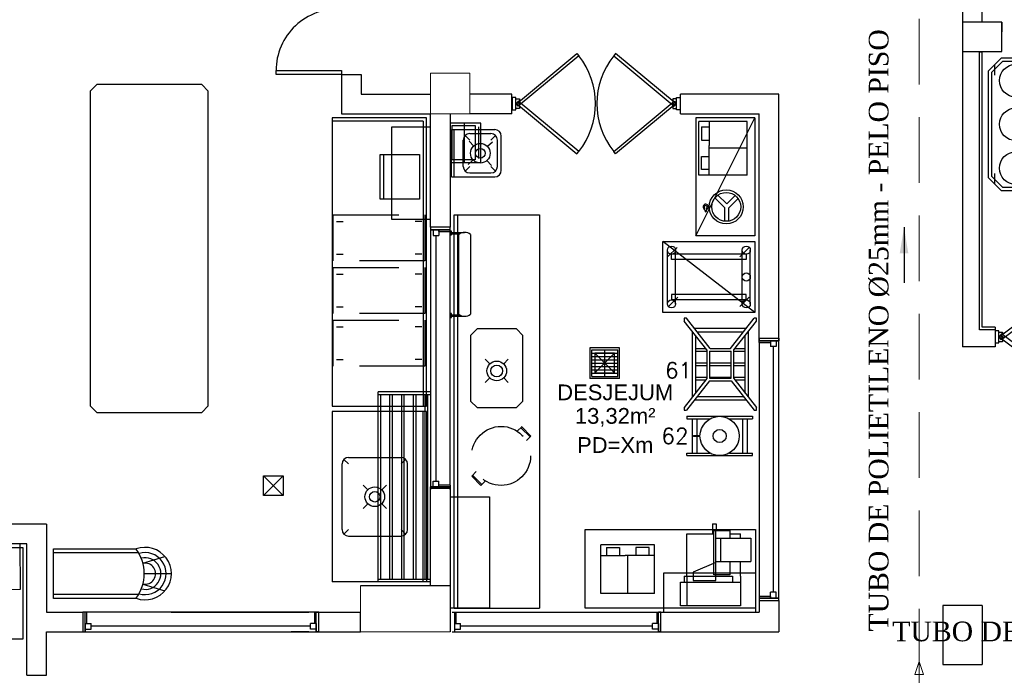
# Model space of a CAD drawing. Header units: millimetres. Extents: x 4 to 3534, y 14 to 98.
# Tile 95 of 161: x 23.63 to 31.14, y 50.27 to 55.27. Entities that reach past the tile are written whole.
import ezdxf

# ---------------------------------------------------------------- set-up
doc = ezdxf.new("R2010")
doc.units = ezdxf.units.MM
doc.header["$MEASUREMENT"] = 0
doc.linetypes.add('Dashed', pattern=[0.75, 0.5, -0.25])
for name, color, linetype, lineweight in [('AF-Colunas', 7, 'Continuous', 20), ('AF-Conexões', 7, 'Continuous', 20), ('AF-Sentido tubo', 7, 'Continuous', 20), ('AF-Textos tubo', 7, 'Continuous', 20), ('AF-Tubos', 3, 'Continuous', 20)]:
    doc.layers.add(name, color=color, linetype=linetype, lineweight=lineweight)
doc.styles.add('Arial', font='arial.ttf')
doc.styles.add('ROMANS', font='ROMANS')
doc.styles.add('TimesNewRoman', font='times.ttf')
doc.dimstyles.get("Standard").update_dxf_attribs({"dimtxt": 0.18, "dimasz": 0.18, "dimexe": 0.18, "dimexo": 0.0625, "dimgap": 0.09, "dimtad": 0, "dimtih": 1, "dimtoh": 1, "dimdec": 4, "dimzin": 0, "dimdsep": 46, "dimtxsty": 'Standard', "dimcen": 0.09, "dimadec": 0, "dimazin": 0, "dimtfac": 1, "dimtdec": 4, "dimtofl": 0, "dimtmove": 0, "dimatfit": 3, "dimfxl": 0, "dimtolj": 1, "dimtzin": 0, "dimarcsym": 0})

msp = doc.modelspace()

# ---------------------------------------------------------------- linework, layer by layer
at = {"color": 7}
for p, q in [((30.8232, 60.2839), (30.8232, 55.24874)), ((30.9732, 55.24874), (30.9732, 58.42241)), ((30.8232, 55.24874), (30.8232, 52.77244)), ((31.1232, 55.24874), (30.8232, 55.24874)), ((31.1232, 55.02374), (31.1232, 55.24874)), ((31.1232, 55.24874), (31.1232, 55.17374)), ((30.8232, 55.02374), (31.1232, 55.02374)), ((30.9732, 55.02244), (30.9532, 55.02244)), ((30.9532, 55.02244), (30.9732, 55.02244)), ((30.9532, 52.90244), (30.9532, 55.02244)), ((30.9732, 52.92244), (30.9732, 55.02244)), ((31.0191, 54.87354), (31.1191, 54.97354)), ((31.6391, 54.97354), (31.1191, 54.97354)), ((31.0441, 54.86324), (31.1295, 54.94854)), ((31.0691, 54.92354), (31.0691, 54.84354)), ((31.6288, 54.94854), (31.1295, 54.94854)), ((26.0882, 54.84824), (26.0882, 54.54824)), ((26.0882, 54.84824), (26.2382, 54.84824)), ((26.2382, 54.84824), (26.2382, 54.69804)), ((31.0191, 54.87354), (31.0191, 54.06354)), ((31.0441, 54.86324), (31.0441, 54.07394)), ((26.2382, 54.69804), (26.7665, 54.69804)), ((27.3876, 54.69824), (27.0666, 54.69824)), ((27.3876, 54.54824), (27.3876, 54.69824)), ((27.3876, 54.54824), (27.3876, 54.69824)), ((27.4182, 54.67294), (27.3904, 54.67294)), ((27.3904, 54.67294), (27.3904, 54.58024)), ((27.4182, 54.58024), (27.4182, 54.67294)), ((28.6426, 54.58024), (28.6426, 54.67294)), ((28.6426, 54.67294), (28.6704, 54.67294)), ((28.6704, 54.67294), (28.6704, 54.58024)), ((29.4232, 54.69824), (28.6732, 54.69824)), ((28.6732, 54.54824), (28.6732, 54.69824)), ((28.6732, 54.54824), (28.6732, 54.69824)), ((29.4232, 52.83674), (29.4232, 54.69824)), ((26.0882, 54.54824), (26.7665, 54.54824)), ((27.3876, 54.54824), (27.0666, 54.54824)), ((27.3904, 54.58024), (27.4182, 54.58024)), ((28.6704, 54.58024), (28.6426, 54.58024)), ((28.6732, 54.54824), (29.2732, 54.54824)), ((29.2732, 52.83674), (29.2732, 54.54824)), ((26.7115, 54.49324), (26.0165, 54.49324)), ((26.7115, 54.49324), (26.7115, 52.31824)), ((28.8126, 54.08164), (28.8126, 54.49164)), ((29.1826, 54.49164), (28.8126, 54.49164)), ((28.8326, 54.44914), (28.8326, 54.34914)), ((28.8326, 54.44914), (28.8926, 54.44914)), ((28.8926, 54.49164), (28.8926, 54.30664)), ((29.1826, 54.08164), (29.1826, 54.49164)), ((26.9265, 54.06824), (26.9265, 54.42824)), ((26.9265, 54.42824), (27.2565, 54.42824)), ((26.9465, 54.06824), (26.9465, 54.42824)), ((27.0665, 54.34824), (27.0312, 54.38364)), ((27.0665, 54.39824), (27.2265, 54.39824)), ((27.2265, 54.34824), (27.2619, 54.38364)), ((27.3065, 54.11824), (27.3065, 54.37824)), ((27.0165, 54.14824), (27.0165, 54.34824)), ((27.0959, 54.30354), (27.0621, 54.34034)), ((27.2387, 54.33274), (27.2018, 54.29894)), ((27.2765, 54.14824), (27.2765, 54.34824)), ((28.8326, 54.34914), (28.8926, 54.34914)), ((28.8926, 54.08164), (28.8926, 54.30664)), ((26.3813, 54.23874), (26.6813, 54.23874)), ((26.3813, 53.89874), (26.3813, 54.23874)), ((26.4113, 53.89874), (26.4113, 54.23874)), ((26.6813, 54.23874), (26.6813, 53.89874)), ((28.8326, 54.12414), (28.8326, 54.22414)), ((28.8326, 54.22414), (28.8926, 54.22414)), ((29.1826, 54.28664), (28.8926, 54.28664)), ((29.1826, 54.28664), (28.8926, 54.28664)), ((27.0665, 54.14824), (27.0312, 54.11284)), ((27.0913, 54.19754), (27.0544, 54.16374)), ((27.231, 54.15614), (27.1972, 54.19294)), ((27.2265, 54.14824), (27.2619, 54.11284)), ((27.0665, 54.09824), (27.2265, 54.09824)), ((29.1826, 54.08164), (28.8126, 54.08164)), ((28.8926, 54.12414), (28.8326, 54.12414)), ((31.0441, 54.07394), (31.1295, 53.98854)), ((31.0691, 54.09354), (31.0691, 54.01354)), ((26.9265, 54.06824), (27.2565, 54.06824)), ((31.0191, 54.06354), (31.1191, 53.96354)), ((29.026, 53.86154), (28.9586, 53.92884)), ((29.026, 53.86154), (29.0902, 53.92574)), ((31.1191, 53.96354), (31.6391, 53.96354)), ((31.1295, 53.98854), (31.6288, 53.98854)), ((26.6813, 53.89874), (26.3813, 53.89874)), ((28.8851, 53.84644), (28.8925, 53.84644)), ((29.0102, 53.83264), (28.9358, 53.90704)), ((29.0418, 53.83264), (29.112, 53.90294)), ((26.9466, 53.77824), (27.5966, 53.77824)), ((26.9466, 50.77824), (26.9466, 53.77824)), ((26.9715, 53.77824), (26.9716, 50.77824)), ((27.5966, 53.77824), (27.5965, 50.77824)), ((28.8605, 53.80704), (28.855, 53.84154)), ((28.8711, 53.80704), (28.8766, 53.84154)), ((28.8851, 53.83194), (28.8925, 53.83194)), ((29.0102, 53.73034), (29.0102, 53.83264)), ((29.0418, 53.73034), (29.0418, 53.83264)), ((26.7665, 53.68424), (26.7665, 53.66524)), ((26.831, 53.66524), (26.7665, 53.66524)), ((26.7665, 53.66524), (26.9165, 53.66524)), ((26.7665, 53.66524), (26.7665, 51.70334)), ((26.9165, 53.66524), (26.7665, 53.66524)), ((26.7865, 53.66524), (26.831, 53.66524)), ((26.7865, 53.66524), (26.7865, 53.62074)), ((26.7865, 53.62074), (26.831, 53.62074)), ((26.8088, 51.74774), (26.8088, 53.62074)), ((26.831, 53.66524), (26.831, 53.62074)), ((26.831, 53.65254), (26.831, 53.66524)), ((26.831, 53.65254), (26.9165, 53.65254)), ((26.9165, 53.66524), (26.9165, 53.68424)), ((26.9165, 53.64964), (26.9165, 53.68144)), ((26.9165, 51.71604), (26.9165, 53.66524)), ((26.9265, 53.64484), (27.0265, 53.64484)), ((26.9265, 53.63484), (26.9912, 53.63484)), ((26.9815, 53.02204), (26.9815, 53.62764)), ((27.0715, 53.62764), (27.0715, 53.02204)), ((29.2396, 53.03434), (28.5396, 53.57434)), ((28.5396, 53.57434), (29.2396, 53.57434)), ((28.5396, 53.03434), (28.5396, 53.57434)), ((29.2396, 53.57434), (29.2396, 53.03434)), ((28.5734, 53.09934), (28.5734, 53.50924)), ((28.5739, 53.45754), (28.6465, 53.53004)), ((29.1747, 53.47824), (28.6044, 53.47824)), ((28.6044, 53.43824), (28.6044, 53.47824)), ((28.6354, 53.09934), (28.6354, 53.50924)), ((29.1253, 53.45754), (29.1978, 53.53004)), ((29.1437, 53.09934), (29.1437, 53.50924)), ((29.1747, 53.47824), (29.1747, 53.43824)), ((29.2057, 53.09934), (29.2057, 53.50924)), ((29.1747, 53.43824), (28.6044, 53.43824)), ((29.1747, 53.17034), (28.6044, 53.17034)), ((28.6044, 53.17034), (28.6044, 53.13034)), ((29.1747, 53.13034), (29.1747, 53.17034)), ((28.6538, 53.15104), (28.5813, 53.07854)), ((29.1747, 53.13034), (28.6044, 53.13034)), ((29.1978, 53.15104), (29.1253, 53.07854)), ((29.2396, 53.03434), (28.5396, 53.03434)), ((26.9265, 53.01484), (26.9912, 53.01484)), ((26.9265, 53.00484), (27.0265, 53.00484)), ((28.875, 52.74854), (28.702, 52.96874)), ((28.8997, 52.75814), (28.7181, 52.98934)), ((29.0542, 52.75814), (29.2358, 52.98934)), ((29.0789, 52.74854), (29.2519, 52.96874)), ((28.7627, 52.89154), (28.7627, 52.38714)), ((29.1751, 52.91204), (28.7788, 52.91204)), ((28.7997, 52.88544), (29.1542, 52.88544)), ((29.1912, 52.38714), (29.1912, 52.89154)), ((31.0732, 52.90244), (30.9532, 52.90244)), ((31.0732, 52.92244), (30.9732, 52.92244)), ((31.0732, 52.92244), (31.0732, 52.77244)), ((31.1009, 52.89374), (31.0732, 52.89374)), ((31.0732, 52.89374), (31.0732, 52.80114)), ((31.1009, 52.80114), (31.1009, 52.89374)), ((28.7881, 52.85914), (28.7881, 52.41944)), ((29.1658, 52.41944), (29.1658, 52.85914)), ((29.2732, 52.83674), (29.4232, 52.83674)), ((29.2732, 52.80504), (29.2732, 52.83674)), ((29.2732, 52.83674), (29.2732, 52.81774)), ((29.2732, 52.81774), (29.4232, 52.81774)), ((29.4232, 52.81774), (29.2732, 52.81774)), ((29.2732, 52.80504), (29.3587, 52.80504)), ((29.2732, 52.80504), (29.2732, 50.85584)), ((29.3587, 52.81774), (29.3587, 52.77324)), ((29.4032, 52.81774), (29.3587, 52.81774)), ((29.3587, 52.81774), (29.3587, 52.80504)), ((29.3587, 52.81774), (29.4232, 52.81774)), ((29.4032, 52.81774), (29.4032, 52.77324)), ((29.4232, 52.83674), (29.4232, 52.81774)), ((29.4232, 52.81774), (29.4232, 52.83674)), ((29.4232, 50.85584), (29.4232, 52.81774)), ((31.0732, 52.80114), (31.1009, 52.80114)), ((27.9819, 52.76404), (27.9819, 52.53144)), ((28.2089, 52.76404), (27.9819, 52.76404)), ((27.9964, 52.74924), (28.1954, 52.74924)), ((27.9964, 52.54624), (27.9964, 52.74924)), ((27.9964, 52.72424), (28.1954, 52.72424)), ((28.1704, 52.57274), (28.0204, 52.72274)), ((28.0204, 52.57274), (28.1704, 52.72274)), ((28.0954, 52.54624), (28.0954, 52.74924)), ((28.1954, 52.54624), (28.1954, 52.74924)), ((28.2089, 52.53144), (28.2089, 52.76404)), ((28.7881, 52.75924), (28.8666, 52.75924)), ((28.7881, 52.73924), (28.875, 52.73924)), ((28.875, 52.74854), (28.875, 52.53004)), ((28.895, 52.73814), (28.895, 52.53274)), ((28.895, 52.73814), (29.0589, 52.73814)), ((28.8989, 52.75924), (29.055, 52.75924)), ((28.8997, 52.75814), (29.0542, 52.75814)), ((29.0589, 52.53274), (29.0589, 52.73814)), ((29.0789, 52.53004), (29.0789, 52.74854)), ((29.0789, 52.73924), (29.1658, 52.73924)), ((29.0873, 52.75924), (29.1658, 52.75924)), ((29.4032, 52.77324), (29.3587, 52.77324)), ((29.381, 52.77324), (29.381, 50.90024)), ((31.0732, 52.77244), (30.8232, 52.77244)), ((27.2185, 52.64124), (27.1832, 52.67664)), ((27.3599, 52.67664), (27.3246, 52.64124)), ((27.9964, 52.69924), (28.1954, 52.69924)), ((27.9964, 52.67324), (28.1954, 52.67324)), ((27.9964, 52.64824), (28.1954, 52.64824)), ((28.7881, 52.64934), (28.875, 52.64934)), ((28.895, 52.64934), (29.0589, 52.64934)), ((29.0789, 52.64934), (29.1658, 52.64934)), ((27.9964, 52.62224), (28.1954, 52.62224)), ((27.9964, 52.59724), (28.1954, 52.59724)), ((27.9964, 52.57124), (28.1954, 52.57124)), ((28.7881, 52.62934), (28.875, 52.62934)), ((28.895, 52.62934), (29.0589, 52.62934)), ((29.0789, 52.62934), (29.1658, 52.62934)), ((27.2185, 52.53524), (27.1832, 52.49984)), ((27.3599, 52.49984), (27.3246, 52.53524)), ((28.2089, 52.53144), (27.9819, 52.53144)), ((27.9964, 52.54624), (28.1954, 52.54624)), ((28.875, 52.53004), (28.702, 52.30984)), ((28.8936, 52.51274), (28.7181, 52.28934)), ((28.7881, 52.53934), (28.875, 52.53934)), ((28.7881, 52.51934), (28.8666, 52.51934)), ((28.8936, 52.51274), (29.0602, 52.51274)), ((28.895, 52.53934), (29.0589, 52.53934)), ((28.895, 52.53274), (29.0589, 52.53274)), ((29.0602, 52.51274), (29.2358, 52.28934)), ((29.0789, 52.53934), (29.1658, 52.53934)), ((29.0789, 52.53004), (29.2519, 52.30984)), ((29.0873, 52.51934), (29.1658, 52.51934)), ((28.7788, 52.36664), (29.1751, 52.36664)), ((28.7988, 52.39204), (29.1551, 52.39204)), ((26.7365, 52.27824), (26.0165, 52.27824)), ((26.0165, 52.27824), (26.0165, 50.97824)), ((26.7082, 52.27824), (26.7082, 50.97824)), ((26.7365, 52.27824), (26.7365, 50.97824)), ((28.7217, 52.24174), (29.2217, 52.24174)), ((28.7217, 52.24174), (28.7217, 52.22174)), ((28.7217, 52.22174), (28.8969, 52.22174)), ((28.762, 52.22174), (28.762, 51.96174)), ((28.7981, 52.22174), (28.7981, 52.09674)), ((29.0465, 52.22174), (29.2217, 52.22174)), ((29.1453, 52.22174), (29.1453, 51.96174)), ((29.1814, 52.22174), (29.1814, 51.96174)), ((29.2217, 52.24174), (29.2217, 52.22174)), ((28.7713, 52.08674), (28.7713, 52.09674)), ((28.7713, 52.09674), (28.822, 52.09674)), ((28.8217, 52.08674), (28.7713, 52.08674)), ((28.7981, 52.08674), (28.7981, 51.96174)), ((26.1415, 51.87824), (26.1062, 51.91364)), ((26.1415, 51.92824), (26.5415, 51.92824)), ((26.5415, 51.87824), (26.5769, 51.91364)), ((28.7217, 51.96174), (28.8969, 51.96174)), ((28.7217, 51.94174), (28.7217, 51.96174)), ((28.7217, 51.94174), (29.2217, 51.94174)), ((29.0465, 51.96174), (29.2217, 51.96174)), ((29.2217, 51.94174), (29.2217, 51.96174)), ((26.0915, 51.37824), (26.0915, 51.87824)), ((26.5915, 51.37824), (26.5915, 51.87824)), ((25.4915, 51.63794), (25.6415, 51.78794)), ((25.4915, 51.78794), (25.6415, 51.63794)), ((26.7865, 51.74774), (26.831, 51.74774)), ((26.7865, 51.70334), (26.7865, 51.74774)), ((26.831, 51.70334), (26.831, 51.74774)), ((26.2532, 51.71664), (26.2885, 51.68124)), ((26.3946, 51.68124), (26.4299, 51.71664)), ((26.831, 51.70334), (26.7665, 51.70334)), ((26.7665, 51.68424), (26.7665, 51.70334)), ((26.7665, 51.70334), (26.7665, 51.68424)), ((26.9165, 51.70334), (26.7665, 51.70334)), ((26.7665, 51.70334), (26.9165, 51.70334)), ((26.7665, 50.94824), (26.7665, 51.69384)), ((26.7665, 51.69384), (26.9165, 51.69384)), ((26.7865, 51.70334), (26.831, 51.70334)), ((26.9165, 51.71604), (26.831, 51.71604)), ((26.831, 51.70334), (26.831, 51.71604)), ((26.9165, 51.71604), (26.9165, 51.68424)), ((26.9165, 51.68424), (26.9165, 51.70334)), ((26.9165, 51.69384), (26.9165, 50.94824)), ((26.2532, 51.53984), (26.2885, 51.57524)), ((26.3946, 51.57524), (26.4299, 51.53984)), ((23.8382, 51.41824), (21.8382, 51.41824)), ((23.8382, 51.41824), (23.8382, 50.74824)), ((26.1415, 51.37824), (26.1062, 51.34284)), ((26.5415, 51.37824), (26.5769, 51.34284)), ((28.9262, 51.03384), (28.9262, 51.37084)), ((28.9262, 51.37084), (29.0505, 51.37084)), ((28.9439, 50.99074), (28.9439, 51.37084)), ((29.0505, 51.37084), (29.0505, 51.31254)), ((26.1415, 51.32824), (26.5415, 51.32824)), ((28.9439, 51.31254), (29.2098, 51.31254)), ((28.9785, 51.31254), (28.9785, 51.13514)), ((29.1316, 51.31254), (29.1316, 51.34544)), ((23.6882, 51.26824), (21.8382, 51.26824)), ((21.8582, 51.24194), (23.6582, 51.24194)), ((23.6582, 51.24194), (23.6582, 50.54194)), ((23.6882, 51.01824), (23.6882, 51.26824)), ((23.89, 50.85214), (23.89, 51.23214)), ((23.89, 51.23214), (24.5262, 51.23214)), ((28.4755, 51.26124), (28.0655, 51.26124)), ((28.0655, 50.89124), (28.0655, 51.26124)), ((28.108, 51.24124), (28.208, 51.24124)), ((28.108, 51.24124), (28.108, 51.18124)), ((28.208, 51.24124), (28.208, 51.18124)), ((28.433, 51.24124), (28.333, 51.24124)), ((28.333, 51.24124), (28.333, 51.18124)), ((28.433, 51.18124), (28.433, 51.24124)), ((28.4755, 50.89124), (28.4755, 51.26124)), ((23.89, 51.20214), (24.5395, 51.20214)), ((24.5729, 51.12174), (24.7412, 51.17314)), ((28.0655, 51.18124), (28.2505, 51.18124)), ((28.4755, 51.18124), (28.2505, 51.18124)), ((28.2705, 50.89124), (28.2705, 51.18124)), ((28.2705, 50.89124), (28.2705, 51.18124)), ((28.9439, 51.13514), (29.2098, 51.13514)), ((29.0505, 51.13514), (29.0505, 51.03384)), ((29.1316, 51.02374), (29.1316, 51.13514)), ((23.6882, 50.26824), (23.6882, 51.02324)), ((24.5831, 51.04214), (24.7899, 51.04214)), ((28.7004, 51.02374), (29.0708, 51.02374)), ((28.7004, 51.02374), (28.7004, 50.97584)), ((28.771, 51.05424), (28.771, 50.99074)), ((29.0505, 51.03384), (28.9262, 51.03384)), ((29.0708, 51.02374), (29.0708, 50.97584)), ((29.1316, 51.02374), (29.1316, 50.79544)), ((24.5729, 50.96264), (24.7412, 50.91124)), ((26.7365, 50.97824), (26.0165, 50.97824)), ((26.9165, 50.94824), (26.2315, 50.94824)), ((26.9165, 50.94824), (26.9165, 50.59824)), ((28.6741, 50.97584), (29.1316, 50.97584)), ((28.771, 50.99074), (28.9439, 50.99074)), ((24.5395, 50.88214), (23.89, 50.88214)), ((24.5195, 50.85214), (23.89, 50.85214)), ((28.4755, 50.89124), (28.0655, 50.89124)), ((29.2732, 50.87134), (29.2732, 50.83954)), ((29.3587, 50.86854), (29.2732, 50.86854)), ((29.4232, 50.85584), (29.2732, 50.85584)), ((29.2732, 50.85584), (29.2732, 50.83674)), ((29.2732, 50.85584), (29.4232, 50.85584)), ((29.4032, 50.90024), (29.3587, 50.90024)), ((29.3587, 50.85584), (29.3587, 50.90024)), ((29.3587, 50.86854), (29.3587, 50.85584)), ((29.4032, 50.85584), (29.3587, 50.85584)), ((29.3587, 50.85584), (29.4232, 50.85584)), ((29.4032, 50.85584), (29.4032, 50.90024)), ((29.4232, 50.83674), (29.4232, 50.85584)), ((26.9466, 50.77824), (27.5965, 50.77824)), ((29.2732, 50.83674), (29.4232, 50.83674)), ((29.2732, 50.83674), (29.2732, 50.74824)), ((29.4232, 50.83674), (29.4232, 50.59824)), ((30.6732, 50.79824), (30.6732, 50.34824)), ((30.9732, 50.79824), (30.6732, 50.79824)), ((30.9732, 50.79824), (30.9732, 50.34824)), ((23.8382, 50.74824), (24.1139, 50.74824)), ((24.1457, 50.74824), (24.1139, 50.74824)), ((25.8949, 50.74824), (24.1139, 50.74824)), ((24.1139, 50.74824), (24.1139, 50.59824)), ((24.133, 50.59824), (24.133, 50.74824)), ((24.1457, 50.66274), (24.1457, 50.74824)), ((24.7882, 50.74824), (25.8382, 50.74824)), ((25.8822, 50.74824), (25.9139, 50.74824)), ((25.8822, 50.74824), (25.8822, 50.66274)), ((25.9139, 50.74824), (25.8949, 50.74824)), ((25.8949, 50.59824), (25.8949, 50.74824)), ((25.9139, 50.74824), (26.2315, 50.74824)), ((25.9139, 50.59824), (25.9139, 50.74824)), ((26.2315, 50.59824), (26.2315, 50.74824)), ((26.9316, 50.74824), (28.4914, 50.74824)), ((26.9506, 50.74824), (26.9506, 50.59824)), ((26.9633, 50.66274), (26.9633, 50.74824)), ((28.4914, 50.74824), (28.4914, 50.66274)), ((28.4914, 50.74824), (28.5232, 50.74824)), ((28.5041, 50.59824), (28.5041, 50.74824)), ((28.5232, 50.74824), (28.5041, 50.74824)), ((28.5232, 50.74824), (29.2732, 50.74824)), ((28.5232, 50.59824), (28.5232, 50.74824)), ((24.133, 50.66274), (24.1774, 50.66274)), ((24.133, 50.66274), (24.133, 50.59824)), ((24.133, 50.61824), (24.1774, 50.61824)), ((24.1774, 50.61824), (24.1774, 50.66274)), ((25.8504, 50.64044), (24.1774, 50.64044)), ((25.8504, 50.61824), (25.8504, 50.66274)), ((25.8949, 50.66274), (25.8504, 50.66274)), ((25.8949, 50.61824), (25.8504, 50.61824)), ((25.8949, 50.66274), (25.8949, 50.59824)), ((26.9506, 50.66274), (26.9951, 50.66274)), ((26.9506, 50.66274), (26.9506, 50.59824)), ((26.9506, 50.61824), (26.9951, 50.61824)), ((26.9951, 50.61824), (26.9951, 50.66274)), ((28.4597, 50.64044), (26.9951, 50.64044)), ((28.4597, 50.61824), (28.4597, 50.66274)), ((28.5041, 50.66274), (28.4597, 50.66274)), ((28.5041, 50.61824), (28.4597, 50.61824)), ((28.5041, 50.66274), (28.5041, 50.59824)), ((23.6582, 50.54194), (21.8582, 50.54194)), ((23.8382, 50.26824), (23.8382, 50.59824)), ((23.8382, 50.59824), (24.1139, 50.59824)), ((24.1139, 50.59824), (24.133, 50.59824)), ((24.1139, 50.59824), (25.8949, 50.59824)), ((25.8382, 50.59824), (25.7044, 50.59824)), ((25.9139, 50.59824), (25.8949, 50.59824)), ((25.8949, 50.59824), (25.9139, 50.59824)), ((25.9139, 50.59824), (26.2315, 50.59824)), ((26.9316, 50.59824), (28.5232, 50.59824)), ((28.5232, 50.59824), (28.5041, 50.59824)), ((28.5232, 50.59824), (29.4232, 50.59824)), ((30.6732, 50.34824), (30.9732, 50.34824)), ((23.6882, 50.26824), (23.8382, 50.26824))]:
    msp.add_line(p, q, dxfattribs=at)
at = {"color": 7, "linetype": 'Dashed'}
for p, q in [((26.9304, 54.19874), (26.9304, 54.45984)), ((26.9304, 54.45984), (27.1081, 54.45984)), ((27.0268, 54.17884), (27.0268, 54.47884)), ((27.1081, 54.45984), (27.1081, 54.19874)), ((27.1342, 54.20764), (27.1342, 54.45084)), ((27.1081, 54.19874), (26.9304, 54.19874)), ((26.0241, 53.42764), (26.0241, 53.77764)), ((26.0241, 53.77764), (26.7241, 53.77764)), ((26.7241, 53.77764), (26.7241, 53.42764)), ((26.7241, 53.42764), (26.0241, 53.42764)), ((26.0241, 53.02614), (26.0241, 53.37614)), ((26.0241, 53.37614), (26.7241, 53.37614)), ((26.7241, 53.37614), (26.7241, 53.02614)), ((26.7241, 53.02614), (26.0241, 53.02614)), ((26.0241, 52.62454), (26.0241, 52.97454)), ((26.0241, 52.97454), (26.7241, 52.97454)), ((26.7241, 52.97454), (26.7241, 52.62454)), ((26.7241, 52.62454), (26.0241, 52.62454)), ((27.428, 52.12844), (27.4617, 52.16214)), ((27.5253, 52.08434), (27.4546, 52.15504)), ((27.4617, 52.16214), (27.4614, 52.16114)), ((27.5324, 52.09144), (27.4617, 52.16214)), ((27.4975, 52.05654), (27.5324, 52.09144)), ((27.0806, 51.78574), (27.1148, 51.81994)), ((27.0806, 51.78574), (27.1513, 51.71504)), ((27.0877, 51.79284), (27.1584, 51.72214)), ((27.1513, 51.71504), (27.1857, 51.74934))]:
    msp.add_line(p, q, dxfattribs=at)
at = {"color": 7, "linetype": 'Continuous'}
for p, q in [((26.0491, 53.72764), (26.0991, 53.72764)), ((26.6991, 53.72764), (26.6491, 53.72764)), ((26.0491, 53.47764), (26.0991, 53.47764)), ((26.6991, 53.47764), (26.6491, 53.47764)), ((26.0491, 53.32614), (26.0991, 53.32614)), ((26.6991, 53.32614), (26.6491, 53.32614)), ((26.0491, 53.07614), (26.0991, 53.07614)), ((26.6991, 53.07614), (26.6491, 53.07614)), ((26.0491, 52.92454), (26.0991, 52.92454)), ((26.6991, 52.92454), (26.6491, 52.92454)), ((26.0491, 52.67454), (26.0991, 52.67454)), ((26.6991, 52.67454), (26.6491, 52.67454)), ((26.3665, 50.97824), (26.3665, 52.42824)), ((26.7665, 52.42824), (26.3665, 52.42824)), ((26.3665, 52.40824), (26.7665, 52.40824)), ((26.3865, 50.99824), (26.3865, 52.40824)), ((26.4565, 50.99824), (26.4565, 52.40824)), ((26.4765, 50.99824), (26.4765, 52.40824)), ((26.5465, 50.99824), (26.5465, 52.40824)), ((26.5665, 50.99824), (26.5665, 52.40824)), ((26.6365, 50.99824), (26.6365, 52.40824)), ((26.6565, 50.99824), (26.6565, 52.40824)), ((26.7265, 50.99824), (26.7265, 52.40824)), ((26.7465, 50.99824), (26.7465, 52.40824)), ((28.918, 51.42194), (28.9455, 51.42194)), ((28.918, 51.42194), (28.918, 51.34544)), ((28.9455, 51.42194), (28.9455, 51.37084)), ((28.7219, 51.02374), (28.7219, 51.34544)), ((28.7219, 51.34544), (28.9262, 51.34544)), ((29.0505, 51.34544), (29.1316, 51.34544)), ((29.2098, 51.31254), (29.2098, 51.13514)), ((28.9439, 51.12774), (28.771, 51.05424)), ((26.7665, 50.99824), (26.3665, 50.99824)), ((28.7219, 51.02374), (28.7219, 50.79544)), ((26.7665, 50.97824), (26.3665, 50.97824)), ((28.6741, 50.79544), (28.6741, 50.97584)), ((29.1316, 50.79544), (28.6741, 50.79544))]:
    msp.add_line(p, q, dxfattribs=at)
for points in [[(27.8823, 55.00944), (27.8971, 54.99174), (27.4362, 54.60754), (27.4214, 54.62534), (27.8823, 55.00944)], [(28.1785, 55.00944), (28.1637, 54.99174), (28.6246, 54.60754), (28.6394, 54.62534), (28.1785, 55.00944)], [(27.8823, 54.24374), (27.8971, 54.26144), (27.4362, 54.64564), (27.4214, 54.62784), (27.8823, 54.24374)], [(28.1785, 54.24374), (28.1637, 54.26144), (28.6246, 54.64564), (28.6394, 54.62784), (28.1785, 54.24374)], [(31.8235, 53.38724), (31.8401, 53.36514), (31.1203, 52.82494), (31.1037, 52.84704), (31.8235, 53.38724)], [(31.8235, 52.30754), (31.8401, 52.32964), (31.1203, 52.86994), (31.1037, 52.84784), (31.8235, 52.30754)]]:
    msp.add_lwpolyline(points, close=True, dxfattribs=at)
at = {"color": 7}
for points in [[(26.0882, 54.84824), (25.5882, 54.84824), (25.5882, 54.87824), (26.0882, 54.87824), (26.0882, 54.84824)], [(26.0165, 54.51824), (26.0165, 52.31824), (26.7365, 52.31824), (26.7365, 54.51824), (26.0165, 54.51824)], [(26.9165, 53.62484), (26.9265, 53.62484), (26.9265, 53.65484), (26.9165, 53.65484), (26.9165, 53.62484)], [(26.9165, 52.99484), (26.9265, 52.99484), (26.9265, 53.02484), (26.9165, 53.02484), (26.9165, 52.99484)], [(28.0204, 52.72274), (28.0204, 52.57274), (28.1704, 52.57274), (28.1704, 52.72274), (28.0204, 52.72274)], [(27.9451, 51.37824), (29.2451, 51.37824), (29.2451, 50.77824), (27.9451, 50.77824), (27.9451, 51.37824)]]:
    msp.add_lwpolyline(points, close=True, dxfattribs=at)
for points in [[(24.1713, 54.72214), (24.1713, 52.32214), (24.2213, 52.27214), (24.2213, 52.27214), (25.0213, 52.27214), (25.0713, 52.32214), (25.0713, 52.32214), (25.0713, 54.72214), (25.0213, 54.77214), (25.0213, 54.77214), (24.2213, 54.77214), (24.1713, 54.72214), (24.1713, 54.72214)], [(27.446, 54.60734), (27.446, 54.58954), (27.4182, 54.58954), (27.4182, 54.66364), (27.446, 54.66364), (27.446, 54.64554)], [(28.6148, 54.60734), (28.6148, 54.58954), (28.6426, 54.58954), (28.6426, 54.66364), (28.6148, 54.66364), (28.6148, 54.64554)], [(26.9165, 54.54824), (26.9165, 53.68424), (26.7665, 53.68424), (26.7665, 54.54824)], [(29.2395, 54.51824), (28.7895, 54.51824), (28.7895, 53.61824), (29.2395, 54.51824), (29.2395, 53.61824), (28.7895, 53.61824)], [(28.7181, 52.98934), (28.702, 52.98934), (28.702, 52.96874)], [(29.2519, 52.96874), (29.2519, 52.98934), (29.2358, 52.98934)], [(27.0715, 52.85824), (27.0716, 52.35824), (27.1216, 52.30824), (27.1216, 52.30824), (27.4216, 52.30824), (27.4716, 52.35824), (27.4716, 52.35824), (27.4715, 52.85824), (27.4215, 52.90824), (27.4215, 52.90824), (27.1215, 52.90824), (27.0715, 52.85824), (27.0715, 52.85824)], [(31.1287, 52.83974), (31.1287, 52.81034), (31.1009, 52.81034), (31.1009, 52.88444), (31.1287, 52.88444), (31.1287, 52.86634)], [(28.702, 52.30984), (28.702, 52.28934), (28.7181, 52.28934)], [(29.2358, 52.28934), (29.2519, 52.28934), (29.2519, 52.30984)], [(25.4915, 51.63794), (25.4915, 51.78794), (25.6415, 51.78794), (25.6415, 51.63794), (25.4915, 51.63794)]]:
    msp.add_lwpolyline(points, dxfattribs=at)
at = {"color": 7, "linetype": 'Dashed'}
msp.add_lwpolyline([(26.9165, 54.17884), (27.1515, 54.17884), (27.1515, 54.47884), (26.9165, 54.47884), (26.9165, 54.17884)], dxfattribs=at)
at = {"color": 7, "linetype": 'Continuous'}
for points in [[(26.7688, 54.44634), (26.4688, 54.44634), (26.4688, 53.74634), (26.7688, 53.74634)], [(26.9165, 51.62824), (27.2165, 51.62824), (27.2165, 50.77824), (26.9165, 50.77824)], [(23.6347, 51.27174), (23.6359, 50.92174), (21.8859, 50.91834), (21.8847, 51.26834)], [(28.5451, 50.74824), (28.5451, 51.04824), (29.2451, 51.04824), (29.2451, 50.74824)]]:
    msp.add_lwpolyline(points, dxfattribs=at)
at = {"color": 7}
for centre, radius in [((31.2311, 54.80234), 0.125), ((27.4451, 54.62664), 0.00463), ((28.6157, 54.62664), 0.00463), ((31.2311, 54.46944), 0.125), ((27.1465, 54.24824), 0.075), ((27.1465, 54.24824), 0.03658), ((31.2311, 54.13484), 0.125), ((29.0223, 53.83924), 0.13), ((29.0223, 53.83924), 0.11), ((28.6044, 53.50924), 0.031), ((29.1747, 53.50924), 0.031), ((29.1747, 53.30434), 0.031), ((28.6044, 53.09934), 0.031), ((29.1747, 53.09934), 0.031), ((31.1279, 52.84744), 0.00463), ((27.2716, 52.58824), 0.075), ((27.2716, 52.58824), 0.045), ((28.9717, 52.09174), 0.15), ((28.9717, 52.09174), 0.05), ((26.3415, 51.62824), 0.075), ((26.3415, 51.62824), 0.04)]:
    msp.add_circle(centre, radius, dxfattribs=at)
at = {"color": 7, "linetype": 'Dashed'}
msp.add_circle((27.3049, 51.94014), 0.225, dxfattribs=at)
at = {"color": 7}
for centre, radius, start, end in [((26.0591, 54.87824), 0.4709, 86.4571, 180), ((27.0665, 54.34824), 0.05, 90, 180), ((27.2265, 54.34824), 0.05, 0, 90), ((27.2565, 54.37824), 0.05, 0, 90), ((27.0665, 54.14824), 0.05, 180, 270), ((27.2265, 54.14824), 0.05, 270, 0), ((27.2565, 54.11824), 0.05, 270, 0), ((28.8657, 53.83924), 0.02072, 290.689, 249.076), ((28.8658, 53.83684), 0.01175, 23.6603, 156.34), ((28.8658, 53.80774), 0.00535, 187.836, 351.736), ((27.0265, 53.57724), 0.06759, 48.2558, 131.744), ((27.0265, 53.07244), 0.06759, 228.256, 311.744), ((26.1415, 51.87824), 0.05, 90, 180), ((26.5415, 51.87824), 0.05, 0, 90), ((26.1415, 51.37824), 0.05, 180, 270), ((26.5415, 51.37824), 0.05, 270, 0), ((24.2676, 51.04214), 0.31548, 322.968, 37.0319), ((24.5896, 51.04214), 0.20031, 249.828, 110.172), ((24.5896, 51.04214), 0.16031, 253.187, 106.813), ((24.5896, 51.04214), 0.12031, 256.081, 103.919), ((24.5896, 51.04214), 0.08031, 258.159, 101.841)]:
    msp.add_arc(centre, radius, start, end, dxfattribs=at)
at = {"color": 7, "linetype": 'Continuous'}
for centre, start, end in [((27.4392, 54.62664), 321.43, 38.5696), ((28.6215, 54.62664), 141.43, 218.57)]:
    msp.add_arc(centre, 0.58562, start, end, dxfattribs=at)
at = {"layer": 'AF-Colunas'}
for p, q in [((27.0666, 54.85924), (26.7666, 54.85814)), ((26.7666, 54.85814), (26.7666, 54.54824)), ((27.0666, 54.54824), (27.0666, 54.85924)), ((26.7665, 54.54824), (27.0666, 54.54824)), ((26.2315, 50.59824), (26.2315, 50.94824)), ((26.2315, 50.59824), (26.9165, 50.59824))]:
    msp.add_line(p, q, dxfattribs=at)
at = {"layer": 'AF-Conexões', "linetype": 'Continuous'}
for p, q in [((30.4592, 50.27254), (30.4926, 50.37254)), ((30.5259, 50.27254), (30.4926, 50.37254)), ((30.4592, 50.27254), (30.5259, 50.27254)), ((30.4926, 50.20584), (30.4926, 50.27254))]:
    msp.add_line(p, q, dxfattribs=at)
at = {"layer": 'AF-Tubos', "linetype": 'Dashed'}
msp.add_line((30.4926, 50.27254), (30.4926, 56.66562), dxfattribs=at)

# ---------------------------------------------------------------- texts
at = {"color": 7, "char_height": 0.12, "line_spacing_factor": 0.798}
for s, insert, width, attachment_point, style in [('61', (28.5552, 52.53284), 0.7085714, 7, 'ROMANS'), ('DESJEJUM', (28.1752, 52.36284), 3.4932449, 8, 'Arial'), ('13,32m²', (28.1752, 52.16284), 2.4233581, 8, 'Arial'), ('PD=Xm', (28.1752, 51.96284), 2.2912335, 8, 'Arial'), ('62', (28.5282, 52.03184), 0.8457143, 7, 'ROMANS')]:
    msp.add_mtext(s, dxfattribs=dict(at, insert=insert, width=width, attachment_point=attachment_point, style=style))
at = {"layer": 'AF-Textos tubo', "insert": (30.26534, 55.19441), "char_height": 0.15, "width": 16.9449057, "attachment_point": 9, "rotation": 90.00021, "line_spacing_factor": 0.798, "style": 'TimesNewRoman'}
msp.add_mtext('TUBO DE POLIETILENO %%c25mm - PELO PISO', dxfattribs=at)
at = {"layer": 'AF-Textos tubo', "insert": (34.8823, 50.52008), "char_height": 0.15, "width": 16.9449057, "attachment_point": 9, "line_spacing_factor": 0.798, "style": 'TimesNewRoman'}
msp.add_mtext('TUBO DE POLIETILENO %%c32mm - PELO PISO', dxfattribs=at)

# ---------------------------------------------------------------- leaders
at = {"layer": 'AF-Sentido tubo'}
msp.add_leader([(30.37811, 53.68406), (30.37811, 53.26046)], dimstyle='Standard', override={"dimasz": 0.2}, dxfattribs=at)

doc.saveas('drawing.dxf')
